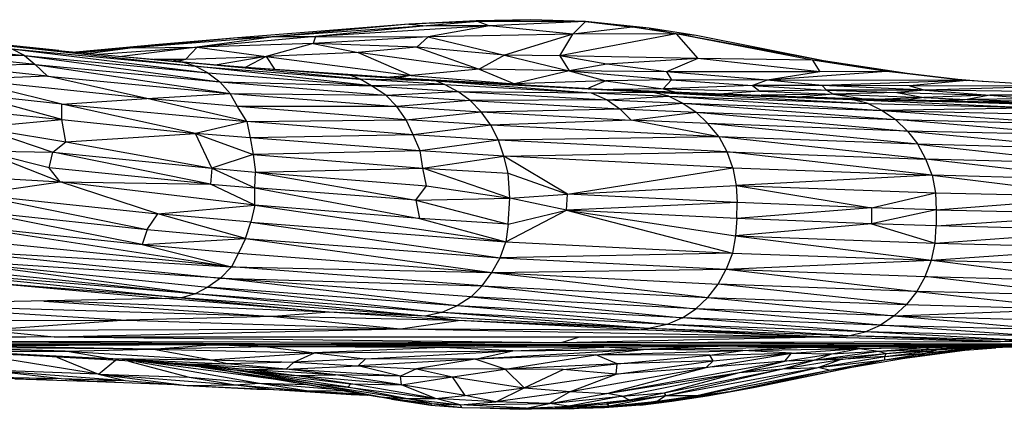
# Paper-space layout '_Derecha' of a CAD drawing. Header units: millimetres. Extents: x -677 to -71, y -2 to 78.
# Tile 12 of 13: x -146 to -96, y -1 to 18. Entities that reach past the tile are written whole.
import ezdxf

# ---------------------------------------------------------------- set-up
doc = ezdxf.new("R2010")
doc.units = ezdxf.units.MM

psp = doc.layouts.new('_Derecha')

# ---------------------------------------------------------------- linework, layer by layer
at = {"color": 7, "linetype": 'Continuous', "lineweight": 25}
for p, q in [((-126.61, 18.136), (-135.292, 17.446)), ((-126.61, 18.136), (-133.325, 17.513)), ((-125.703, 18.054), (-133.325, 17.513)), ((-125.703, 18.054), (-131.33, 17.514)), ((-122.503, 18.05), (-131.33, 17.514)), ((-123.183, 18.315), (-126.61, 18.136)), ((-123.089, 18.271), (-126.61, 18.136)), ((-126.61, 18.136), (-125.703, 18.054)), ((-123.089, 18.271), (-125.703, 18.054)), ((-122.503, 18.05), (-125.703, 18.054)), ((-122.503, 18.05), (-125.615, 17.498)), ((-120.418, 18.369), (-123.183, 18.315)), ((-123.183, 18.315), (-123.089, 18.271)), ((-120.418, 18.369), (-123.089, 18.271)), ((-117.636, 18.285), (-123.089, 18.271)), ((-123.089, 18.271), (-122.503, 18.05)), ((-117.636, 18.285), (-122.503, 18.05)), ((-118.289, 17.632), (-122.503, 18.05)), ((-117.636, 18.285), (-120.418, 18.369)), ((-118.289, 17.632), (-117.636, 18.285)), ((-115.254, 17.992), (-118.289, 17.632)), ((-117.636, 18.285), (-115.254, 17.992)), ((-114.419, 17.946), (-117.636, 18.285)), ((-113.051, 17.651), (-115.254, 17.992)), ((-114.419, 17.946), (-115.254, 17.992)), ((-133.325, 17.513), (-140.6, 16.935)), ((-131.33, 17.514), (-137.336, 16.982)), ((-133.325, 17.513), (-137.336, 16.982)), ((-135.292, 17.446), (-133.325, 17.513)), ((-133.325, 17.513), (-131.33, 17.514)), ((-131.33, 17.514), (-131.447, 17.166)), ((-125.615, 17.498), (-131.447, 17.166)), ((-131.33, 17.514), (-125.615, 17.498)), ((-125.615, 17.498), (-126.192, 16.978)), ((-118.289, 17.632), (-125.615, 17.498)), ((-125.615, 17.498), (-121.751, 16.571)), ((-118.289, 17.632), (-121.751, 16.571)), ((-113.051, 17.651), (-118.945, 16.533)), ((-118.945, 16.533), (-118.289, 17.632)), ((-113.051, 17.651), (-118.289, 17.632)), ((-114.419, 17.946), (-113.051, 17.651)), ((-112.024, 17.569), (-114.419, 17.946)), ((-113.051, 17.651), (-111.951, 16.405)), ((-106.127, 16.311), (-113.051, 17.651)), ((-105.581, 16.288), (-113.051, 17.651)), ((-112.024, 17.569), (-113.051, 17.651)), ((-105.581, 16.288), (-112.024, 17.569)), ((-144.354, 16.805), (-150.757, 17.454)), ((-150.733, 17.06), (-146.088, 16.55)), ((-147.096, 17.061), (-137.433, 16.015)), ((-147.096, 17.061), (-138.076, 16.22)), ((-139.278, 17.108), (-143.496, 16.725)), ((-142.328, 16.616), (-137.336, 16.982)), ((-137.336, 16.982), (-141.164, 16.508)), ((-135.292, 17.446), (-140.6, 16.935)), ((-140.6, 16.935), (-139.278, 17.108)), ((-140.6, 16.935), (-137.336, 16.982)), ((-135.292, 17.446), (-139.278, 17.108)), ((-137.336, 16.982), (-137.912, 16.365)), ((-131.447, 17.166), (-137.336, 16.982)), ((-137.336, 16.982), (-133.836, 16.501)), ((-131.447, 17.166), (-133.836, 16.501)), ((-131.447, 17.166), (-129.166, 16.707)), ((-126.192, 16.978), (-131.447, 17.166)), ((-126.192, 16.978), (-129.166, 16.707)), ((-121.751, 16.571), (-126.192, 16.978)), ((-126.192, 16.978), (-123.03, 15.87)), ((-145.552, 16.096), (-150.15, 16.588)), ((-146.088, 16.55), (-150.15, 16.588)), ((-146.088, 16.55), (-146.746, 16.89)), ((-146.746, 16.89), (-136.789, 15.676)), ((-146.746, 16.89), (-137.433, 16.015)), ((-146.088, 16.55), (-145.552, 16.096)), ((-146.088, 16.55), (-136.191, 15.212)), ((-146.088, 16.55), (-136.789, 15.676)), ((-140.6, 16.935), (-143.313, 16.708)), ((-140.6, 16.935), (-143.206, 16.698)), ((-140.6, 16.935), (-142.761, 16.657)), ((-137.912, 16.365), (-133.836, 16.501)), ((-133.836, 16.501), (-136.327, 16.087)), ((-133.836, 16.501), (-134.86, 15.966)), ((-129.166, 16.707), (-133.836, 16.501)), ((-133.836, 16.501), (-126.48, 15.545)), ((-133.836, 16.501), (-133.42, 15.862)), ((-129.166, 16.707), (-126.48, 15.545)), ((-123.03, 15.87), (-129.166, 16.707)), ((-121.751, 16.571), (-123.03, 15.87)), ((-118.945, 16.533), (-121.751, 16.571)), ((-121.751, 16.571), (-118.466, 15.785)), ((-118.945, 16.533), (-118.466, 15.785)), ((-116.557, 16.119), (-118.945, 16.533)), ((-111.951, 16.405), (-118.945, 16.533)), ((-145.552, 16.096), (-149.646, 16.018)), ((-144.919, 15.506), (-149.646, 16.018)), ((-145.552, 16.096), (-144.919, 15.506)), ((-145.552, 16.096), (-135.656, 14.636)), ((-145.552, 16.096), (-136.191, 15.212)), ((-140.727, 16.467), (-135.729, 16.035)), ((-139.54, 16.364), (-137.912, 16.365)), ((-137.912, 16.365), (-138.532, 16.277)), ((-137.912, 16.365), (-138.285, 16.256)), ((-137.433, 16.015), (-138.076, 16.22)), ((-129.066, 15.352), (-138.076, 16.22)), ((-138.076, 16.22), (-129.6, 15.551)), ((-136.789, 15.676), (-137.433, 16.015)), ((-128.498, 15.017), (-137.433, 16.015)), ((-137.433, 16.015), (-129.066, 15.352)), ((-116.557, 16.119), (-118.466, 15.785)), ((-111.951, 16.405), (-116.557, 16.119)), ((-113.532, 15.724), (-116.557, 16.119)), ((-111.951, 16.405), (-113.532, 15.724)), ((-105.751, 15.722), (-111.951, 16.405)), ((-106.127, 16.311), (-111.951, 16.405)), ((-106.127, 16.311), (-105.751, 15.722)), ((-102.373, 15.742), (-106.127, 16.311)), ((-101.337, 15.642), (-106.127, 16.311)), ((-105.581, 16.288), (-106.127, 16.311)), ((-101.337, 15.642), (-105.581, 16.288)), ((-144.919, 15.506), (-149.258, 15.348)), ((-139.884, 14.373), (-144.919, 15.506)), ((-144.919, 15.506), (-135.656, 14.636)), ((-136.789, 15.676), (-136.191, 15.212)), ((-136.789, 15.676), (-128.498, 15.017)), ((-134.383, 15.929), (-126.501, 15.381)), ((-129.066, 15.352), (-129.6, 15.551)), ((-129.6, 15.551), (-126.501, 15.381)), ((-129.6, 15.551), (-125.222, 15.273)), ((-126.48, 15.545), (-127.568, 15.455)), ((-126.48, 15.545), (-127.149, 15.426)), ((-123.03, 15.87), (-126.48, 15.545)), ((-126.48, 15.545), (-121.245, 15.117)), ((-118.466, 15.785), (-123.03, 15.87)), ((-123.03, 15.87), (-121.245, 15.117)), ((-118.466, 15.785), (-121.245, 15.117)), ((-118.466, 15.785), (-116.617, 15.273)), ((-118.466, 15.785), (-113.279, 15.316)), ((-113.532, 15.724), (-118.466, 15.785)), ((-113.532, 15.724), (-113.279, 15.316)), ((-108.436, 15.305), (-113.532, 15.724)), ((-105.751, 15.722), (-113.532, 15.724)), ((-102.373, 15.742), (-108.436, 15.305)), ((-105.751, 15.722), (-108.436, 15.305)), ((-102.373, 15.742), (-105.751, 15.722)), ((-98.308, 15.285), (-102.373, 15.742)), ((-101.337, 15.642), (-102.373, 15.742)), ((-101.337, 15.642), (-98.308, 15.285)), ((-98.763, 15.341), (-101.337, 15.642)), ((-144.191, 14.091), (-149.258, 15.348)), ((-139.884, 14.373), (-149.258, 15.348)), ((-136.191, 15.212), (-135.656, 14.636)), ((-136.191, 15.212), (-127.764, 14.544)), ((-136.191, 15.212), (-128.498, 15.017)), ((-128.498, 15.017), (-129.066, 15.352)), ((-124.779, 15.079), (-129.066, 15.352)), ((-125.222, 15.273), (-129.066, 15.352)), ((-124.779, 15.079), (-128.498, 15.017)), ((-127.764, 14.544), (-128.498, 15.017)), ((-128.498, 15.017), (-124.125, 14.738)), ((-126.501, 15.381), (-125.222, 15.273)), ((-126.501, 15.381), (-114.292, 14.697)), ((-126.501, 15.381), (-116.471, 14.839)), ((-125.222, 15.273), (-124.779, 15.079)), ((-125.222, 15.273), (-117.353, 14.663)), ((-125.222, 15.273), (-114.292, 14.697)), ((-124.779, 15.079), (-124.125, 14.738)), ((-124.779, 15.079), (-117.353, 14.663)), ((-121.245, 15.117), (-121.432, 15.107)), ((-121.245, 15.117), (-121.368, 15.104)), ((-121.245, 15.117), (-121.311, 15.101)), ((-116.617, 15.273), (-121.245, 15.117)), ((-121.245, 15.117), (-120.65, 15.065)), ((-116.617, 15.273), (-117.488, 14.894)), ((-113.279, 15.316), (-116.617, 15.273)), ((-116.617, 15.273), (-113.697, 14.872)), ((-113.279, 15.316), (-113.697, 14.872)), ((-109.166, 15.035), (-113.697, 14.872)), ((-113.279, 15.316), (-109.166, 15.035)), ((-108.436, 15.305), (-113.279, 15.316)), ((-108.436, 15.305), (-109.166, 15.035)), ((-105.648, 15.038), (-109.166, 15.035)), ((-109.166, 15.035), (-105.415, 14.8)), ((-109.166, 15.035), (-108.8, 14.742)), ((-105.648, 15.038), (-108.436, 15.305)), ((-98.308, 15.285), (-108.436, 15.305)), ((-98.308, 15.285), (-105.648, 15.038)), ((-101.213, 15.009), (-105.648, 15.038)), ((-100.413, 14.798), (-105.648, 15.038)), ((-105.648, 15.038), (-105.415, 14.8)), ((-98.308, 15.285), (-101.213, 15.009)), ((-101.213, 15.009), (-100.413, 14.798)), ((-93.614, 14.995), (-101.213, 15.009)), ((-93.614, 14.995), (-100.413, 14.798)), ((-98.763, 15.341), (-98.308, 15.285)), ((-97.319, 15.224), (-98.763, 15.341)), ((-93.614, 14.995), (-98.308, 15.285)), ((-144.191, 13.306), (-148.87, 14.6)), ((-144.191, 14.091), (-148.87, 14.6)), ((-139.884, 14.373), (-135.656, 14.636)), ((-135.294, 13.97), (-135.656, 14.636)), ((-135.656, 14.636), (-127.215, 13.966)), ((-135.656, 14.636), (-127.764, 14.544)), ((-127.764, 14.544), (-124.125, 14.738)), ((-127.215, 13.966), (-127.764, 14.544)), ((-127.764, 14.544), (-123.496, 14.272)), ((-123.496, 14.272), (-124.125, 14.738)), ((-124.125, 14.738), (-116.545, 14.315)), ((-124.125, 14.738), (-117.353, 14.663)), ((-117.353, 14.663), (-114.292, 14.697)), ((-117.353, 14.663), (-116.545, 14.315)), ((-117.353, 14.663), (-113.424, 14.489)), ((-116.545, 14.315), (-113.424, 14.489)), ((-114.292, 14.697), (-116.471, 14.839)), ((-104.132, 14.33), (-116.471, 14.839)), ((-116.471, 14.839), (-105.636, 14.427)), ((-113.697, 14.872), (-116.237, 14.83)), ((-113.424, 14.489), (-114.292, 14.697)), ((-114.292, 14.697), (-104.132, 14.33)), ((-114.292, 14.697), (-103.31, 14.117)), ((-113.697, 14.872), (-108.8, 14.742)), ((-113.697, 14.872), (-113.105, 14.711)), ((-113.424, 14.489), (-112.705, 14.146)), ((-113.424, 14.489), (-102.589, 13.775)), ((-113.424, 14.489), (-103.31, 14.117)), ((-108.8, 14.742), (-110.619, 14.617)), ((-105.415, 14.8), (-108.8, 14.742)), ((-108.8, 14.742), (-105.058, 14.592)), ((-105.058, 14.592), (-108.733, 14.545)), ((-105.058, 14.592), (-106.639, 14.465)), ((-105.415, 14.8), (-101.849, 14.685)), ((-100.413, 14.798), (-105.415, 14.8)), ((-105.415, 14.8), (-105.058, 14.592)), ((-101.849, 14.685), (-105.058, 14.592)), ((-105.058, 14.592), (-100.485, 14.42)), ((-105.058, 14.592), (-103.623, 14.374)), ((-100.413, 14.798), (-101.849, 14.685)), ((-101.849, 14.685), (-100.485, 14.42)), ((-101.849, 14.685), (-97.145, 14.541)), ((-97.145, 14.541), (-100.485, 14.42)), ((-83.732, 14.59), (-100.413, 14.798)), ((-100.413, 14.798), (-97.145, 14.541)), ((-97.145, 14.541), (-98.284, 14.316)), ((-83.732, 14.59), (-97.145, 14.541)), ((-97.145, 14.541), (-94.912, 14.363)), ((-144.191, 14.091), (-139.884, 14.373)), ((-144.191, 13.306), (-144.191, 14.091)), ((-137.412, 12.596), (-144.191, 14.091)), ((-144.191, 14.091), (-134.824, 13.212)), ((-134.824, 13.212), (-139.884, 14.373)), ((-135.294, 13.97), (-139.884, 14.373)), ((-123.496, 14.272), (-127.215, 13.966)), ((-116.545, 14.315), (-123.496, 14.272)), ((-123.496, 14.272), (-122.93, 13.693)), ((-123.496, 14.272), (-115.899, 13.849)), ((-116.545, 14.315), (-115.899, 13.849)), ((-116.545, 14.315), (-112.705, 14.146)), ((-115.899, 13.849), (-112.705, 14.146)), ((-112.705, 14.146), (-112.038, 13.679)), ((-112.705, 14.146), (-101.913, 13.309)), ((-112.705, 14.146), (-102.589, 13.775)), ((-104.132, 14.33), (-105.636, 14.427)), ((-105.636, 14.427), (-95.618, 14.112)), ((-105.636, 14.427), (-97.066, 14.201)), ((-103.31, 14.117), (-104.132, 14.33)), ((-95.618, 14.112), (-104.132, 14.33)), ((-104.132, 14.33), (-94.807, 13.901)), ((-103.31, 14.117), (-102.589, 13.775)), ((-103.31, 14.117), (-94.807, 13.901)), ((-100.485, 14.42), (-102.438, 14.343)), ((-100.485, 14.42), (-101.263, 14.312)), ((-100.485, 14.42), (-98.284, 14.316)), ((-98.284, 14.316), (-99.67, 14.27)), ((-98.284, 14.316), (-99.141, 14.256)), ((-94.912, 14.363), (-98.284, 14.316)), ((-98.284, 14.316), (-95.481, 14.234)), ((-95.481, 14.234), (-97.481, 14.212)), ((-95.618, 14.112), (-97.066, 14.201)), ((-97.066, 14.201), (-88.601, 13.979)), ((-97.066, 14.201), (-89.526, 14.053)), ((-148.56, 13.756), (-144.191, 13.306)), ((-134.824, 13.212), (-135.294, 13.97)), ((-126.743, 13.29), (-135.294, 13.97)), ((-127.215, 13.966), (-135.294, 13.97)), ((-126.743, 13.29), (-127.215, 13.966)), ((-127.215, 13.966), (-122.93, 13.693)), ((-126.743, 13.29), (-122.93, 13.693)), ((-122.93, 13.693), (-115.899, 13.849)), ((-122.445, 13.016), (-122.93, 13.693)), ((-122.93, 13.693), (-115.321, 13.27)), ((-115.899, 13.849), (-115.321, 13.27)), ((-115.899, 13.849), (-112.038, 13.679)), ((-115.321, 13.27), (-112.038, 13.679)), ((-111.444, 13.1), (-112.038, 13.679)), ((-112.038, 13.679), (-101.312, 12.727)), ((-112.038, 13.679), (-101.913, 13.309)), ((-94.807, 13.901), (-102.589, 13.775)), ((-102.589, 13.775), (-101.913, 13.309)), ((-102.589, 13.775), (-93.352, 13.094)), ((-102.589, 13.775), (-94.053, 13.56)), ((-148.422, 12.919), (-144.191, 13.306)), ((-143.989, 12.179), (-144.191, 13.306)), ((-144.191, 13.306), (-137.412, 12.596)), ((-134.824, 13.212), (-137.412, 12.596)), ((-134.824, 13.212), (-126.743, 13.29)), ((-134.824, 13.212), (-134.64, 12.387)), ((-126.376, 12.541), (-134.824, 13.212)), ((-126.376, 12.541), (-126.743, 13.29)), ((-122.445, 13.016), (-126.743, 13.29)), ((-122.445, 13.016), (-126.376, 12.541)), ((-115.321, 13.27), (-122.445, 13.016)), ((-122.054, 12.257), (-122.445, 13.016)), ((-110.865, 12.439), (-122.445, 13.016)), ((-110.865, 12.439), (-115.321, 13.27)), ((-111.444, 13.1), (-115.321, 13.27)), ((-110.865, 12.439), (-111.444, 13.1)), ((-100.793, 12.052), (-111.444, 13.1)), ((-101.312, 12.727), (-111.444, 13.1)), ((-101.312, 12.727), (-101.913, 13.309)), ((-92.727, 12.516), (-101.913, 13.309)), ((-101.913, 13.309), (-93.352, 13.094)), ((-148.422, 12.919), (-144.648, 11.66)), ((-148.422, 12.919), (-143.989, 12.179)), ((-143.989, 12.179), (-137.412, 12.596)), ((-136.593, 10.851), (-137.412, 12.596)), ((-134.64, 12.387), (-137.412, 12.596)), ((-137.412, 12.596), (-134.49, 11.534)), ((-126.376, 12.541), (-134.64, 12.387)), ((-126.033, 11.717), (-126.376, 12.541)), ((-122.054, 12.257), (-126.376, 12.541)), ((-101.312, 12.727), (-100.793, 12.052)), ((-101.312, 12.727), (-92.191, 11.838)), ((-92.727, 12.516), (-101.312, 12.727)), ((-144.648, 11.66), (-143.989, 12.179)), ((-143.989, 12.179), (-136.593, 10.851)), ((-134.64, 12.387), (-134.49, 11.534)), ((-126.033, 11.717), (-134.64, 12.387)), ((-122.054, 12.257), (-126.033, 11.717)), ((-110.865, 12.439), (-122.054, 12.257)), ((-121.778, 11.449), (-122.054, 12.257)), ((-110.458, 11.679), (-122.054, 12.257)), ((-110.458, 11.679), (-110.865, 12.439)), ((-100.38, 11.294), (-110.865, 12.439)), ((-100.793, 12.052), (-110.865, 12.439)), ((-100.38, 11.294), (-100.793, 12.052)), ((-100.793, 12.052), (-91.76, 11.08)), ((-92.191, 11.838), (-100.793, 12.052)), ((-144.287, 10.151), (-148.312, 11.727)), ((-148.312, 11.727), (-144.648, 11.66)), ((-144.849, 10.865), (-148.312, 11.727)), ((-144.849, 10.865), (-144.648, 11.66)), ((-136.666, 10.041), (-144.648, 11.66)), ((-144.648, 11.66), (-136.593, 10.851)), ((-134.49, 11.534), (-136.593, 10.851)), ((-126.033, 11.717), (-134.49, 11.534)), ((-134.49, 11.534), (-134.375, 10.649)), ((-134.49, 11.534), (-125.896, 10.852)), ((-125.896, 10.852), (-126.033, 11.717)), ((-121.778, 11.449), (-126.033, 11.717)), ((-121.778, 11.449), (-110.458, 11.679)), ((-110.166, 10.861), (-110.458, 11.679)), ((-100.07, 10.481), (-110.458, 11.679)), ((-110.458, 11.679), (-100.38, 11.294)), ((-125.896, 10.852), (-121.778, 11.449)), ((-121.562, 10.584), (-121.778, 11.449)), ((-118.556, 9.52), (-121.778, 11.449)), ((-110.166, 10.861), (-121.778, 11.449)), ((-100.07, 10.481), (-100.38, 11.294)), ((-91.444, 10.258), (-100.38, 11.294)), ((-91.76, 11.08), (-100.38, 11.294)), ((-144.287, 10.151), (-144.849, 10.865)), ((-136.666, 10.041), (-144.849, 10.865)), ((-136.593, 10.851), (-136.666, 10.041)), ((-136.593, 10.851), (-134.408, 9.84)), ((-136.593, 10.851), (-134.375, 10.649)), ((-134.408, 9.84), (-134.375, 10.649)), ((-134.375, 10.649), (-125.896, 10.852)), ((-134.375, 10.649), (-126.246, 9.219)), ((-134.375, 10.649), (-125.704, 9.955)), ((-125.704, 9.955), (-125.896, 10.852)), ((-125.896, 10.852), (-121.562, 10.584)), ((-121.474, 9.327), (-125.896, 10.852)), ((-121.474, 9.327), (-121.562, 10.584)), ((-121.562, 10.584), (-118.556, 9.52)), ((-118.556, 9.52), (-110.166, 10.861)), ((-110.166, 10.861), (-110.009, 9.973)), ((-110.166, 10.861), (-100.07, 10.481)), ((-148.694, 9.521), (-144.287, 10.151)), ((-148.394, 10.38), (-144.287, 10.151)), ((-139.327, 8.524), (-144.287, 10.151)), ((-144.287, 10.151), (-136.666, 10.041)), ((-134.405, 8.973), (-144.287, 10.151)), ((-134.405, 8.973), (-136.666, 10.041)), ((-136.666, 10.041), (-134.408, 9.84)), ((-100.07, 10.481), (-110.009, 9.973)), ((-100.07, 10.481), (-99.885, 9.597)), ((-100.07, 10.481), (-91.251, 9.395)), ((-91.444, 10.258), (-100.07, 10.481)), ((-148.694, 9.521), (-139.327, 8.524)), ((-148.694, 9.521), (-139.876, 7.737)), ((-134.405, 8.973), (-134.408, 9.84)), ((-126.246, 9.219), (-134.408, 9.84)), ((-134.408, 9.84), (-126.064, 8.294)), ((-126.246, 9.219), (-125.704, 9.955)), ((-125.704, 9.955), (-121.474, 9.327)), ((-121.474, 9.327), (-118.556, 9.52)), ((-118.6, 8.708), (-118.556, 9.52)), ((-118.556, 9.52), (-110.009, 9.973)), ((-109.951, 9.1), (-118.556, 9.52)), ((-110.009, 9.973), (-109.951, 9.1)), ((-110.009, 9.973), (-103.145, 8.835)), ((-110.009, 9.973), (-99.885, 9.597)), ((-103.145, 8.835), (-99.885, 9.597)), ((-99.885, 9.597), (-99.853, 8.733)), ((-99.885, 9.597), (-91.251, 9.395)), ((-126.246, 9.219), (-121.474, 9.327)), ((-126.246, 9.219), (-126.064, 8.294)), ((-126.246, 9.219), (-121.567, 8.01)), ((-121.567, 8.01), (-121.474, 9.327)), ((-118.6, 8.708), (-121.474, 9.327)), ((-109.951, 9.1), (-118.6, 8.708)), ((-109.965, 8.289), (-109.951, 9.1)), ((-103.145, 8.835), (-109.951, 9.1)), ((-99.853, 8.733), (-91.251, 9.395)), ((-148.847, 8.698), (-139.876, 7.737)), ((-140.132, 6.972), (-148.847, 8.698)), ((-139.876, 7.737), (-139.327, 8.524)), ((-139.327, 8.524), (-134.405, 8.973)), ((-134.889, 7.284), (-139.327, 8.524)), ((-134.612, 8.112), (-139.327, 8.524)), ((-134.405, 8.973), (-134.612, 8.112)), ((-126.064, 8.294), (-134.405, 8.973)), ((-134.405, 8.973), (-121.68, 7.111)), ((-121.68, 7.111), (-118.6, 8.708)), ((-121.567, 8.01), (-118.6, 8.708)), ((-118.6, 8.708), (-110.19, 6.538)), ((-109.965, 8.289), (-118.6, 8.708)), ((-118.6, 8.708), (-110.035, 7.413)), ((-103.145, 8.835), (-109.965, 8.289)), ((-103.145, 8.835), (-103.14, 8.026)), ((-99.853, 8.733), (-103.145, 8.835)), ((-99.853, 8.733), (-103.14, 8.026)), ((-99.853, 8.733), (-99.851, 7.925)), ((-99.853, 8.733), (-90.919, 8.517)), ((-99.851, 7.925), (-90.919, 8.517)), ((-134.889, 7.284), (-134.612, 8.112)), ((-134.612, 8.112), (-121.68, 7.111)), ((-134.612, 8.112), (-121.97, 6.306)), ((-126.064, 8.294), (-121.68, 7.111)), ((-121.567, 8.01), (-126.064, 8.294)), ((-121.567, 8.01), (-121.68, 7.111)), ((-109.965, 8.289), (-110.035, 7.413)), ((-103.14, 8.026), (-110.035, 7.413)), ((-103.14, 8.026), (-109.965, 8.289)), ((-103.14, 8.026), (-99.912, 7.041)), ((-99.851, 7.925), (-103.14, 8.026)), ((-149.202, 7.931), (-140.132, 6.972)), ((-149.202, 7.931), (-135.592, 5.836)), ((-139.876, 7.737), (-140.132, 6.972)), ((-139.876, 7.737), (-134.889, 7.284)), ((-99.912, 7.041), (-99.851, 7.925)), ((-99.912, 7.041), (-90.923, 7.692)), ((-90.923, 7.692), (-99.851, 7.925)), ((-135.592, 5.836), (-149.717, 7.272)), ((-140.132, 6.972), (-134.889, 7.284)), ((-134.889, 7.284), (-135.234, 6.533)), ((-134.889, 7.284), (-121.97, 6.306)), ((-134.889, 7.284), (-122.387, 5.559)), ((-121.97, 6.306), (-121.68, 7.111)), ((-121.68, 7.111), (-110.19, 6.538)), ((-110.035, 7.413), (-110.19, 6.538)), ((-110.035, 7.413), (-100.1, 6.173)), ((-110.035, 7.413), (-99.912, 7.041)), ((-100.1, 6.173), (-99.912, 7.041)), ((-99.912, 7.041), (-91.261, 6.818)), ((-150.209, 6.699), (-135.592, 5.836)), ((-150.209, 6.699), (-136.156, 5.271)), ((-140.132, 6.972), (-135.592, 5.836)), ((-140.132, 6.972), (-135.234, 6.533)), ((-135.234, 6.533), (-135.592, 5.836)), ((-135.234, 6.533), (-122.387, 5.559)), ((-110.19, 6.538), (-121.97, 6.306)), ((-110.19, 6.538), (-110.501, 5.717)), ((-110.19, 6.538), (-100.1, 6.173)), ((-100.1, 6.173), (-91.261, 6.818)), ((-136.156, 5.271), (-150.742, 6.225)), ((-137.442, 4.48), (-150.742, 6.225)), ((-150.742, 6.225), (-136.793, 4.818)), ((-122.387, 5.559), (-121.97, 6.306)), ((-121.97, 6.306), (-110.501, 5.717)), ((-110.501, 5.717), (-100.1, 6.173)), ((-100.411, 5.352), (-100.1, 6.173)), ((-100.1, 6.173), (-91.776, 5.135)), ((-100.1, 6.173), (-91.454, 5.955)), ((-137.442, 4.48), (-151.422, 5.625)), ((-151.422, 5.625), (-138.122, 4.275)), ((-151.176, 5.874), (-137.442, 4.48)), ((-136.156, 5.271), (-135.592, 5.836)), ((-135.592, 5.836), (-122.387, 5.559)), ((-122.887, 4.887), (-135.592, 5.836)), ((-122.887, 4.887), (-122.387, 5.559)), ((-122.387, 5.559), (-110.501, 5.717)), ((-122.387, 5.559), (-111.432, 4.29)), ((-122.387, 5.559), (-110.911, 4.963)), ((-110.911, 4.963), (-110.501, 5.717)), ((-110.501, 5.717), (-100.834, 4.597)), ((-110.501, 5.717), (-100.411, 5.352)), ((-136.156, 5.271), (-136.793, 4.818)), ((-136.156, 5.271), (-122.887, 4.887)), ((-123.447, 4.317), (-136.156, 5.271)), ((-124.155, 3.858), (-136.156, 5.271)), ((-100.411, 5.352), (-100.834, 4.597)), ((-100.411, 5.352), (-91.776, 5.135)), ((-92.215, 4.376), (-100.411, 5.352)), ((-138.122, 4.275), (-146.867, 4.949)), ((-146.867, 4.949), (-138.939, 4.233)), ((-136.793, 4.818), (-137.442, 4.48)), ((-124.155, 3.858), (-136.793, 4.818)), ((-136.793, 4.818), (-124.928, 3.527)), ((-122.887, 4.887), (-123.447, 4.317)), ((-122.887, 4.887), (-111.432, 4.29)), ((-122.887, 4.887), (-112.039, 3.716)), ((-111.432, 4.29), (-110.911, 4.963)), ((-100.834, 4.597), (-110.911, 4.963)), ((-101.364, 3.926), (-110.911, 4.963)), ((-100.834, 4.597), (-101.364, 3.926)), ((-92.215, 4.376), (-100.834, 4.597)), ((-100.834, 4.597), (-92.76, 3.701)), ((-138.939, 4.233), (-153.774, 3.936)), ((-145.113, 4.109), (-133.47, 3.332)), ((-130.649, 3.538), (-144.94, 4.113)), ((-138.122, 4.275), (-138.939, 4.233)), ((-130.649, 3.538), (-138.939, 4.233)), ((-137.442, 4.48), (-138.122, 4.275)), ((-125.795, 3.335), (-138.122, 4.275)), ((-138.122, 4.275), (-130.649, 3.538)), ((-124.928, 3.527), (-137.442, 4.48)), ((-125.795, 3.335), (-137.442, 4.48)), ((-123.447, 4.317), (-124.155, 3.858)), ((-112.039, 3.716), (-123.447, 4.317)), ((-123.447, 4.317), (-112.729, 3.256)), ((-112.039, 3.716), (-111.432, 4.29)), ((-111.432, 4.29), (-101.364, 3.926)), ((-111.432, 4.29), (-101.988, 3.352)), ((-133.47, 3.332), (-153.774, 3.936)), ((-153.774, 3.936), (-140.917, 3.143)), ((-130.649, 3.538), (-133.47, 3.332)), ((-125.795, 3.335), (-130.649, 3.538)), ((-124.099, 3.117), (-130.649, 3.538)), ((-124.928, 3.527), (-125.795, 3.335)), ((-124.155, 3.858), (-124.928, 3.527)), ((-113.498, 2.919), (-124.928, 3.527)), ((-114.45, 2.724), (-124.928, 3.527)), ((-112.729, 3.256), (-124.155, 3.858)), ((-113.498, 2.919), (-124.155, 3.858)), ((-112.729, 3.256), (-112.039, 3.716)), ((-101.988, 3.352), (-112.039, 3.716)), ((-102.688, 2.889), (-112.039, 3.716)), ((-101.364, 3.926), (-101.988, 3.352)), ((-101.988, 3.352), (-92.76, 3.701)), ((-101.364, 3.926), (-92.76, 3.701)), ((-157.455, 3.083), (-140.917, 3.143)), ((-140.917, 3.143), (-147.916, 2.627)), ((-133.47, 3.332), (-140.917, 3.143)), ((-140.917, 3.143), (-127.026, 2.699)), ((-124.099, 3.117), (-133.47, 3.332)), ((-133.47, 3.332), (-127.026, 2.699)), ((-127.026, 2.699), (-124.099, 3.117)), ((-124.099, 3.117), (-125.795, 3.335)), ((-114.45, 2.724), (-125.795, 3.335)), ((-114.45, 2.724), (-124.099, 3.117)), ((-114.936, 2.651), (-124.099, 3.117)), ((-112.729, 3.256), (-113.498, 2.919)), ((-102.688, 2.889), (-112.729, 3.256)), ((-103.463, 2.552), (-112.729, 3.256)), ((-101.988, 3.352), (-102.688, 2.889)), ((-101.988, 3.352), (-94.107, 2.667)), ((-101.988, 3.352), (-93.39, 3.129)), ((-147.916, 2.627), (-127.026, 2.699)), ((-147.916, 2.627), (-144.581, 2.296)), ((-144.581, 2.296), (-127.026, 2.699)), ((-127.026, 2.699), (-114.936, 2.651)), ((-127.026, 2.699), (-105.728, 2.3)), ((-114.936, 2.651), (-114.45, 2.724)), ((-105.728, 2.3), (-114.936, 2.651)), ((-113.498, 2.919), (-114.45, 2.724)), ((-104.323, 2.348), (-114.45, 2.724)), ((-105.728, 2.3), (-114.45, 2.724)), ((-103.463, 2.552), (-113.498, 2.919)), ((-104.323, 2.348), (-113.498, 2.919)), ((-104.323, 2.348), (-103.463, 2.552)), ((-103.463, 2.552), (-102.688, 2.889)), ((-94.889, 2.329), (-103.463, 2.552)), ((-95.721, 2.124), (-103.463, 2.552)), ((-102.688, 2.889), (-94.107, 2.667)), ((-94.889, 2.329), (-102.688, 2.889)), ((-144.581, 2.296), (-175.107, 2.186)), ((-171.089, 2.399), (-144.581, 2.296)), ((-144.581, 2.296), (-159.744, 2.094)), ((-159.744, 2.094), (-118.867, 2.014)), ((-134.426, 1.947), (-159.744, 2.094)), ((-144.581, 2.296), (-105.728, 2.3)), ((-144.581, 2.296), (-117.991, 2.283)), ((-144.581, 2.296), (-118.867, 2.014)), ((-134.426, 1.947), (-118.867, 2.014)), ((-118.867, 2.014), (-105.728, 2.3)), ((-118.867, 2.014), (-117.991, 2.283)), ((-118.867, 2.014), (-96.6, 2.058)), ((-118.867, 2.014), (-89.471, 1.92)), ((-84.034, 1.841), (-118.867, 2.014)), ((-117.991, 2.283), (-105.728, 2.3)), ((-105.728, 2.3), (-104.323, 2.348)), ((-105.728, 2.3), (-96.6, 2.058)), ((-96.6, 2.058), (-104.323, 2.348)), ((-95.721, 2.124), (-104.323, 2.348)), ((-96.6, 2.058), (-95.721, 2.124)), ((-88.666, 1.988), (-96.6, 2.058)), ((-89.471, 1.92), (-96.6, 2.058)), ((-139.628, 1.67), (-151.607, 1.782)), ((-144.026, 1.573), (-151.607, 1.782)), ((-150.458, 1.94), (-134.426, 1.947)), ((-150.458, 1.94), (-136.684, 1.884)), ((-142.345, 0.402), (-149.189, 1.509)), ((-136.684, 1.884), (-149.109, 1.837)), ((-139.628, 1.67), (-149.109, 1.837)), ((-148.919, 1.564), (-144.026, 1.573)), ((-148.919, 1.564), (-141.845, 1.197)), ((-144.026, 1.573), (-139.628, 1.67)), ((-144.026, 1.573), (-136.686, 1.128)), ((-141.845, 1.197), (-144.026, 1.573)), ((-139.628, 1.67), (-136.684, 1.884)), ((-133.762, 1.786), (-139.628, 1.67)), ((-139.628, 1.67), (-131.382, 1.478)), ((-136.686, 1.128), (-139.628, 1.67)), ((-136.684, 1.884), (-134.426, 1.947)), ((-136.684, 1.884), (-119.754, 1.862)), ((-133.762, 1.786), (-136.684, 1.884)), ((-134.426, 1.947), (-84.034, 1.841)), ((-119.754, 1.862), (-134.426, 1.947)), ((-119.754, 1.862), (-133.762, 1.786)), ((-124.88, 1.753), (-133.762, 1.786)), ((-133.762, 1.786), (-131.382, 1.478)), ((-124.88, 1.753), (-131.382, 1.478)), ((-131.382, 1.478), (-121.325, 1.59)), ((-128.792, 1.176), (-121.325, 1.59)), ((-124.88, 1.753), (-119.754, 1.862)), ((-116.721, 1.777), (-124.88, 1.753)), ((-121.325, 1.59), (-124.88, 1.753)), ((-114.706, 1.654), (-123.237, 1.156)), ((-123.237, 1.156), (-121.325, 1.59)), ((-121.325, 1.59), (-116.721, 1.777)), ((-121.325, 1.59), (-114.706, 1.654)), ((-119.754, 1.862), (-84.034, 1.841)), ((-110.918, 1.825), (-119.754, 1.862)), ((-116.721, 1.777), (-119.754, 1.862)), ((-117.116, 1.379), (-114.706, 1.654)), ((-117.116, 1.379), (-109.66, 1.603)), ((-116.721, 1.777), (-110.918, 1.825)), ((-114.706, 1.654), (-116.721, 1.777)), ((-110.918, 1.825), (-114.706, 1.654)), ((-106.903, 1.752), (-114.706, 1.654)), ((-109.66, 1.603), (-114.706, 1.654)), ((-111.337, 1.366), (-109.66, 1.603)), ((-84.034, 1.841), (-110.918, 1.825)), ((-80.068, 1.796), (-110.918, 1.825)), ((-104.637, 1.814), (-110.918, 1.825)), ((-106.903, 1.752), (-110.918, 1.825)), ((-109.66, 1.603), (-106.903, 1.752)), ((-109.66, 1.603), (-103.74, 1.698)), ((-107.196, 1.469), (-109.66, 1.603)), ((-107.196, 1.469), (-103.74, 1.698)), ((-106.903, 1.752), (-104.637, 1.814)), ((-97.787, 1.803), (-106.903, 1.752)), ((-103.74, 1.698), (-106.903, 1.752)), ((-106.046, 1.116), (-102.787, 1.561)), ((-105.156, 1.428), (-103.74, 1.698)), ((-105.156, 1.428), (-102.787, 1.561)), ((-77.604, 1.787), (-104.637, 1.814)), ((-104.637, 1.814), (-80.068, 1.796)), ((-97.787, 1.803), (-104.637, 1.814)), ((-103.74, 1.698), (-97.787, 1.803)), ((-103.74, 1.698), (-100.435, 1.746)), ((-103.74, 1.698), (-102.787, 1.561)), ((-102.787, 1.561), (-100.435, 1.746)), ((-102.787, 1.561), (-100.178, 1.672)), ((-102.787, 1.561), (-102.391, 1.453)), ((-102.467, 1.299), (-99.866, 1.62)), ((-102.391, 1.453), (-100.178, 1.672)), ((-102.391, 1.453), (-99.866, 1.62)), ((-101.588, 1.196), (-98.411, 1.623)), ((-100.778, 1.336), (-98.09, 1.684)), ((-98.411, 1.623), (-100.778, 1.336)), ((-100.435, 1.746), (-97.787, 1.803)), ((-100.435, 1.746), (-100.178, 1.672)), ((-97.644, 1.758), (-100.361, 1.464)), ((-100.361, 1.464), (-98.09, 1.684)), ((-99.866, 1.62), (-100.361, 1.464)), ((-100.178, 1.672), (-98.203, 1.794)), ((-100.178, 1.672), (-97.644, 1.758)), ((-100.178, 1.672), (-99.866, 1.62)), ((-97.644, 1.758), (-99.866, 1.62)), ((-98.411, 1.623), (-96.828, 1.742)), ((-98.09, 1.684), (-98.411, 1.623)), ((-97.644, 1.758), (-98.189, 1.794)), ((-98.177, 1.794), (-77.604, 1.787)), ((-95.705, 1.794), (-98.09, 1.684)), ((-97.644, 1.758), (-98.09, 1.684)), ((-97.787, 1.803), (-77.604, 1.787)), ((-97.644, 1.758), (-96.462, 1.794)), ((-96.406, 1.794), (-97.644, 1.758)), ((-148.262, 1.475), (-141.845, 1.197)), ((-137.615, 0.895), (-148.262, 1.475)), ((-144.459, 1.267), (-142.345, 0.402)), ((-142.345, 0.402), (-141.475, 1.105)), ((-141.845, 1.197), (-136.686, 1.128)), ((-141.845, 1.197), (-135.821, 0.922)), ((-137.615, 0.895), (-141.845, 1.197)), ((-140.818, 1.069), (-137.744, 0.257)), ((-140.434, 1.048), (-134.181, -0.052)), ((-139.943, 1.021), (-133.233, 0.126)), ((-135.303, 0.582), (-139.561, 1.001)), ((-132.397, 0.334), (-139.546, 1)), ((-136.686, 1.128), (-131.382, 1.478)), ((-136.686, 1.128), (-132.436, 1.004)), ((-135.821, 0.922), (-136.686, 1.128)), ((-132.436, 1.004), (-135.821, 0.922)), ((-132.436, 1.004), (-132.821, 0.657)), ((-132.436, 1.004), (-131.382, 1.478)), ((-128.792, 1.176), (-132.436, 1.004)), ((-132.436, 1.004), (-129.163, 0.818)), ((-131.382, 1.478), (-128.792, 1.176)), ((-128.792, 1.176), (-129.163, 0.818)), ((-123.237, 1.156), (-129.163, 0.818)), ((-123.237, 1.156), (-128.792, 1.176)), ((-123.237, 1.156), (-126.214, 0.668)), ((-117.116, 1.379), (-123.237, 1.156)), ((-121.718, 0.657), (-123.237, 1.156)), ((-121.718, 0.657), (-117.116, 1.379)), ((-111.337, 1.366), (-117.116, 1.379)), ((-116.031, 0.932), (-117.116, 1.379)), ((-116.558, -0.58), (-107.538, 1.068)), ((-116.086, 0.398), (-111.175, 1.075)), ((-116.031, 0.932), (-111.337, 1.366)), ((-111.175, 1.075), (-116.031, 0.932)), ((-111.516, 0.739), (-107.196, 1.469)), ((-111.516, 0.739), (-111.175, 1.075)), ((-107.538, 1.068), (-111.516, 0.739)), ((-111.337, 1.366), (-107.196, 1.469)), ((-111.175, 1.075), (-111.337, 1.366)), ((-111.175, 1.075), (-107.196, 1.469)), ((-109.826, 0.492), (-106.046, 1.116)), ((-109.826, 0.492), (-107.538, 1.068)), ((-107.637, 0.673), (-104.712, 1.15)), ((-107.637, 0.673), (-106.046, 1.116)), ((-107.538, 1.068), (-107.196, 1.469)), ((-107.538, 1.068), (-105.156, 1.428)), ((-106.046, 1.116), (-107.538, 1.068)), ((-107.196, 1.469), (-105.156, 1.428)), ((-106.046, 1.116), (-102.391, 1.453)), ((-106.046, 1.116), (-105.156, 1.428)), ((-104.712, 1.15), (-106.046, 1.116)), ((-105.838, 0.745), (-102.467, 1.299)), ((-105.838, 0.745), (-104.712, 1.15)), ((-105.838, 0.745), (-102.46, 1.13)), ((-105.28, 0.612), (-102.46, 1.13)), ((-104.712, 1.15), (-102.391, 1.453)), ((-102.467, 1.299), (-104.712, 1.15)), ((-104.137, 0.756), (-100.778, 1.336)), ((-104.137, 0.756), (-102.46, 1.13)), ((-102.467, 1.299), (-100.361, 1.464)), ((-102.467, 1.299), (-102.391, 1.453)), ((-102.46, 1.13), (-102.467, 1.299)), ((-102.46, 1.13), (-100.361, 1.464)), ((-102.46, 1.13), (-100.778, 1.336)), ((-100.361, 1.464), (-100.778, 1.336)), ((-142.345, 0.402), (-148.029, 0.611)), ((-148.029, 0.611), (-140.989, 0.083)), ((-148.029, 0.611), (-144.227, 0.174)), ((-134.682, 0.617), (-139.472, 0.996)), ((-135.821, 0.922), (-137.615, 0.895)), ((-132.821, 0.657), (-137.615, 0.895)), ((-134.682, 0.617), (-137.615, 0.895)), ((-137.128, 0.761), (-135.829, 0.577)), ((-136.923, 0.741), (-131.632, -0.05)), ((-135.829, 0.577), (-136.923, 0.741)), ((-135.829, 0.577), (-131.632, -0.05)), ((-135.829, 0.577), (-128.099, -0.745)), ((-127.483, -0.873), (-135.829, 0.577)), ((-132.821, 0.657), (-135.821, 0.922)), ((-135.303, 0.582), (-132.397, 0.334)), ((-135.303, 0.582), (-129.547, -0.081)), ((-129.687, -0.253), (-135.303, 0.582)), ((-131.632, -0.05), (-135.303, 0.582)), ((-132.821, 0.657), (-134.682, 0.617)), ((-130.326, 0.36), (-134.682, 0.617)), ((-132.397, 0.334), (-134.682, 0.617)), ((-132.821, 0.657), (-129.163, 0.818)), ((-127.017, 0.297), (-132.821, 0.657)), ((-130.326, 0.36), (-132.821, 0.657)), ((-129.163, 0.818), (-126.214, 0.668)), ((-127.017, 0.297), (-129.163, 0.818)), ((-126.214, 0.668), (-127.017, 0.297)), ((-121.718, 0.657), (-126.214, 0.668)), ((-126.214, 0.668), (-124.39, 0.266)), ((-124.39, 0.266), (-121.718, 0.657)), ((-116.031, 0.932), (-121.718, 0.657)), ((-118.782, 0.639), (-121.718, 0.657)), ((-120.759, -0.29), (-121.718, 0.657)), ((-120.759, -0.29), (-118.782, 0.639)), ((-118.782, 0.639), (-116.031, 0.932)), ((-116.086, 0.398), (-118.782, 0.639)), ((-118.409, -0.476), (-111.516, 0.739)), ((-116.558, -0.58), (-111.516, 0.739)), ((-116.086, 0.398), (-116.031, 0.932)), ((-111.516, 0.739), (-116.086, 0.398)), ((-113.653, -0.548), (-107.637, 0.673)), ((-113.546, -0.676), (-105.838, 0.745)), ((-113.546, -0.676), (-107.637, 0.673)), ((-111.991, -0.671), (-105.838, 0.745)), ((-111.991, -0.671), (-105.28, 0.612)), ((-110.407, -0.5), (-104.137, 0.756)), ((-110.407, -0.5), (-105.28, 0.612)), ((-109.826, 0.492), (-107.637, 0.673)), ((-109.123, -0.267), (-104.137, 0.756)), ((-107.637, 0.673), (-105.838, 0.745)), ((-105.28, 0.612), (-105.838, 0.745)), ((-105.28, 0.612), (-104.137, 0.756)), ((-147.761, 0.25), (-145.477, 0.133)), ((-147.761, 0.25), (-144.227, 0.174)), ((-146.585, 0.163), (-145.477, 0.133)), ((-144.227, 0.174), (-145.477, 0.133)), ((-145.477, 0.133), (-142.402, 0.03)), ((-144.227, 0.174), (-142.402, 0.03)), ((-144.227, 0.174), (-140.989, 0.083)), ((-140.989, 0.083), (-142.402, 0.03)), ((-142.402, 0.03), (-138.423, -0.127)), ((-142.345, 0.402), (-137.744, 0.257)), ((-142.345, 0.402), (-135.4, -0.137)), ((-142.345, 0.402), (-137.852, -0.174)), ((-142.345, 0.402), (-140.989, 0.083)), ((-140.989, 0.083), (-137.852, -0.174)), ((-137.744, 0.257), (-135.4, -0.137)), ((-137.744, 0.257), (-134.181, -0.052)), ((-132.397, 0.334), (-130.326, 0.36)), ((-126.974, -0.142), (-132.397, 0.334)), ((-129.547, -0.081), (-132.397, 0.334)), ((-127.017, 0.297), (-130.326, 0.36)), ((-126.974, -0.142), (-130.326, 0.36)), ((-127.017, 0.297), (-124.39, 0.266)), ((-126.974, -0.142), (-127.017, 0.297)), ((-126.974, -0.142), (-124.39, 0.266)), ((-124.39, 0.266), (-120.759, -0.29)), ((-123.738, -0.684), (-124.39, 0.266)), ((-120.759, -0.29), (-116.086, 0.398)), ((-118.409, -0.476), (-116.086, 0.398)), ((-116.558, -0.58), (-109.826, 0.492)), ((-115.786, -0.713), (-109.826, 0.492)), ((-113.653, -0.548), (-109.826, 0.492)), ((-137.852, -0.174), (-135.4, -0.137)), ((-137.852, -0.174), (-133.436, -0.376)), ((-137.852, -0.174), (-134.314, -0.361)), ((-135.4, -0.137), (-134.181, -0.052)), ((-135.4, -0.137), (-131.687, -0.442)), ((-135.4, -0.137), (-133.436, -0.376)), ((-132.615, -0.431), (-134.314, -0.361)), ((-134.314, -0.361), (-133.436, -0.376)), ((-134.181, -0.052), (-131.779, -0.127)), ((-134.181, -0.052), (-131.687, -0.442)), ((-134.181, -0.052), (-130.584, -0.334)), ((-133.436, -0.376), (-131.687, -0.442)), ((-133.436, -0.376), (-129.526, -0.637)), ((-131.687, -0.442), (-130.011, -0.434)), ((-131.687, -0.442), (-129.094, -0.593)), ((-131.687, -0.442), (-129.526, -0.637)), ((-131.632, -0.05), (-129.687, -0.253)), ((-131.632, -0.05), (-126.749, -0.829)), ((-128.099, -0.745), (-131.632, -0.05)), ((-129.687, -0.253), (-129.547, -0.081)), ((-129.687, -0.253), (-125.256, -0.825)), ((-126.749, -0.829), (-129.687, -0.253)), ((-129.547, -0.081), (-126.974, -0.142)), ((-125.256, -0.825), (-129.547, -0.081)), ((-123.738, -0.684), (-126.974, -0.142)), ((-125.256, -0.825), (-126.974, -0.142)), ((-123.738, -0.684), (-120.759, -0.29)), ((-122.188, -1.001), (-120.759, -0.29)), ((-118.409, -0.476), (-122.188, -1.001)), ((-120.759, -0.29), (-118.409, -0.476)), ((-118.409, -0.476), (-119.468, -1.081)), ((-118.409, -0.476), (-116.558, -0.58)), ((-111.465, -0.698), (-109.123, -0.267)), ((-110.407, -0.5), (-109.123, -0.267)), ((-128.86, -0.634), (-129.526, -0.637)), ((-129.526, -0.637), (-128.679, -0.665)), ((-129.526, -0.637), (-128.699, -0.662)), ((-128.099, -0.745), (-126.749, -0.829)), ((-127.483, -0.873), (-128.099, -0.745)), ((-128.099, -0.745), (-125.445, -1.081)), ((-125.486, -1.168), (-128.099, -0.745)), ((-127.483, -0.873), (-125.486, -1.168)), ((-126.749, -0.829), (-125.256, -0.825)), ((-126.749, -0.829), (-124.001, -1.154)), ((-125.445, -1.081), (-126.749, -0.829)), ((-125.256, -0.825), (-123.738, -0.684)), ((-122.188, -1.001), (-125.256, -0.825)), ((-124.001, -1.154), (-125.256, -0.825)), ((-122.188, -1.001), (-123.738, -0.684)), ((-119.468, -1.081), (-116.558, -0.58)), ((-119.468, -1.081), (-115.786, -0.713)), ((-119.176, -1.313), (-115.426, -0.902)), ((-115.786, -0.713), (-118.488, -1.22)), ((-118.488, -1.22), (-115.426, -0.902)), ((-116.863, -1.281), (-113.998, -0.972)), ((-116.583, -1.109), (-113.546, -0.676)), ((-115.426, -0.902), (-116.583, -1.109)), ((-115.786, -0.713), (-116.558, -0.58)), ((-113.546, -0.676), (-116.44, -1.222)), ((-116.44, -1.222), (-113.998, -0.972)), ((-115.786, -0.713), (-113.653, -0.548)), ((-115.786, -0.713), (-115.426, -0.902)), ((-115.426, -0.902), (-113.653, -0.548)), ((-115.426, -0.902), (-113.546, -0.676)), ((-114.933, -1.118), (-112.675, -0.828)), ((-113.998, -0.972), (-114.933, -1.118)), ((-114.852, -1.169), (-110.407, -0.5)), ((-112.675, -0.828), (-114.852, -1.169)), ((-114.852, -1.169), (-113.256, -0.96)), ((-113.998, -0.972), (-111.991, -0.671)), ((-113.546, -0.676), (-113.998, -0.972)), ((-113.998, -0.972), (-112.675, -0.828)), ((-113.546, -0.676), (-113.653, -0.548)), ((-113.546, -0.676), (-111.991, -0.671)), ((-113.256, -0.96), (-110.407, -0.5)), ((-113.256, -0.96), (-111.465, -0.698)), ((-112.675, -0.828), (-110.407, -0.5)), ((-112.675, -0.828), (-111.991, -0.671)), ((-111.991, -0.671), (-110.407, -0.5)), ((-110.407, -0.5), (-111.465, -0.698)), ((-125.445, -1.081), (-125.486, -1.168)), ((-125.486, -1.168), (-123.908, -1.288)), ((-125.445, -1.081), (-124.001, -1.154)), ((-125.445, -1.081), (-123.908, -1.288)), ((-124.001, -1.154), (-122.188, -1.001)), ((-124.001, -1.154), (-119.468, -1.081)), ((-120.643, -1.317), (-124.001, -1.154)), ((-123.908, -1.288), (-124.001, -1.154)), ((-123.908, -1.288), (-120.643, -1.317)), ((-122.982, -1.296), (-120.997, -1.379)), ((-119.468, -1.081), (-122.188, -1.001)), ((-120.997, -1.379), (-118.488, -1.22)), ((-120.997, -1.379), (-119.176, -1.313)), ((-120.997, -1.379), (-120.643, -1.317)), ((-120.643, -1.317), (-119.468, -1.081)), ((-120.643, -1.317), (-118.488, -1.22)), ((-119.917, -1.34), (-118.475, -1.347)), ((-119.737, -1.333), (-118.475, -1.347)), ((-118.488, -1.22), (-119.468, -1.081)), ((-119.176, -1.313), (-116.583, -1.109)), ((-118.488, -1.22), (-119.176, -1.313)), ((-116.44, -1.222), (-119.176, -1.313)), ((-118.475, -1.347), (-119.176, -1.313)), ((-118.475, -1.347), (-116.44, -1.222)), ((-116.863, -1.281), (-118.475, -1.347)), ((-117.644, -1.325), (-117.838, -1.321)), ((-114.852, -1.169), (-117.644, -1.325)), ((-117.644, -1.325), (-116.863, -1.281)), ((-116.682, -1.309), (-117.644, -1.325)), ((-114.933, -1.118), (-116.863, -1.281)), ((-116.863, -1.281), (-116.44, -1.222)), ((-114.852, -1.169), (-116.682, -1.309)), ((-116.44, -1.222), (-116.583, -1.109)), ((-114.852, -1.169), (-114.933, -1.118))]:
    psp.add_line(p, q, dxfattribs=at)

doc.saveas('drawing.dxf')
